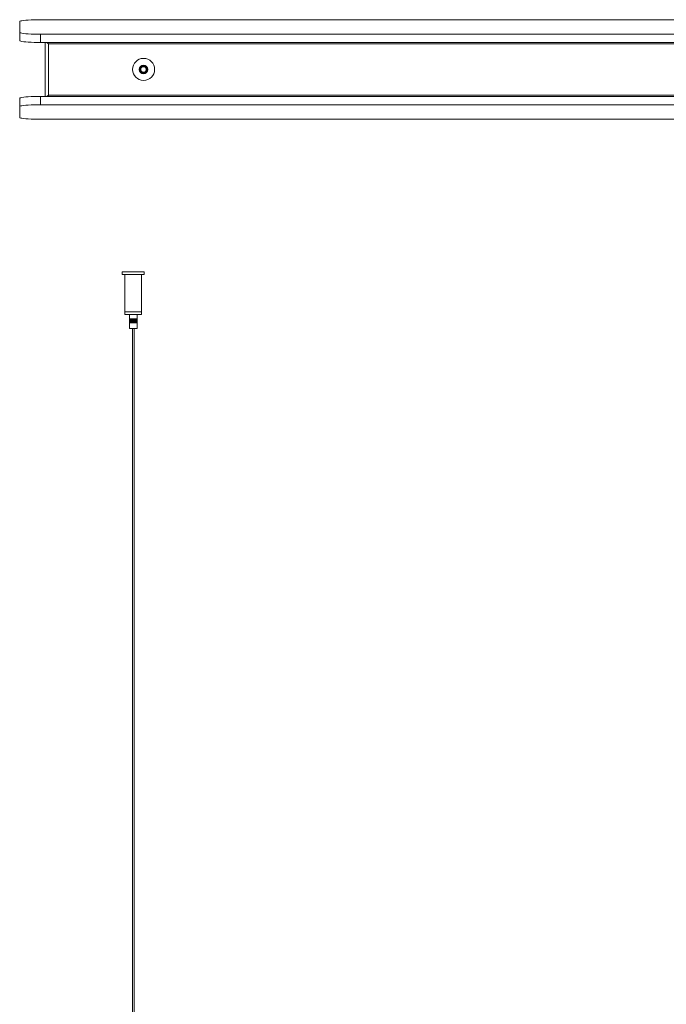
# Model space of a CAD drawing. Header units: millimetres. Extents: x -636 to 303, y -1387 to 40.
# Tile 2 of 3: x -628 to -163, y -673 to 36. Entities that reach past the tile are written whole.
import ezdxf

# ---------------------------------------------------------------- set-up
doc = ezdxf.new("R2010")
doc.units = ezdxf.units.MM

msp = doc.modelspace()

# ---------------------------------------------------------------- linework, layer by layer
at = {"color": 7, "linetype": 'Continuous', "lineweight": 15}
for p, q in [((-116.78, 35.86), (-613.25, 35.86)), ((-628.25, 34.55), (-628.25, 20.73)), ((-613.25, 25.4), (-129.95, 25.4)), ((-613.25, 19.42), (-613.25, 25.4)), ((-613.25, 19.42), (-134.02, 19.42)), ((-609.85, -19.42), (-609.85, 19.42)), ((-607.45, -18.53), (-607.45, 18.53)), ((-628.25, -34.55), (-628.25, -20.73)), ((-613.25, -19.42), (-134.01, -19.42)), ((-613.25, -25.4), (-613.25, -19.42)), ((-613.25, -25.4), (-129.95, -25.4)), ((-613.25, -35.86), (-116.77, -35.86)), ((-554.38, -145.73), (-554.38, -147.58)), ((-554.38, -145.73), (-538.48, -145.73)), ((-538.48, -147.58), (-554.38, -147.58)), ((-552.43, -147.58), (-552.43, -176.58)), ((-540.43, -176.58), (-540.43, -147.58)), ((-538.48, -147.58), (-538.48, -145.73)), ((-540.43, -174.58), (-552.43, -174.58)), ((-540.43, -176.58), (-552.43, -176.58)), ((-549.18, -176.58), (-549.18, -179.58)), ((-543.68, -179.58), (-543.68, -176.58)), ((-548.76, -179.58), (-549.22, -179.58)), ((-549.22, -179.58), (-549.22, -182.58)), ((-549.22, -179.58), (-549.22, -182.58)), ((-548.76, -182.58), (-549.22, -182.58)), ((-549.21, -179.58), (-549.21, -182.58)), ((-549.2, -179.58), (-549.2, -182.58)), ((-549.19, -179.58), (-549.19, -182.58)), ((-549.18, -182.58), (-549.18, -186.58)), ((-549.17, -179.58), (-549.17, -182.58)), ((-549.15, -179.58), (-549.15, -182.58)), ((-549.13, -179.58), (-549.13, -182.58)), ((-549.1, -179.58), (-549.1, -182.58)), ((-549.07, -179.58), (-549.07, -182.58)), ((-549.04, -179.58), (-549.04, -182.58)), ((-549, -179.58), (-549, -182.58)), ((-548.96, -179.58), (-548.96, -182.58)), ((-548.91, -179.58), (-548.91, -182.58)), ((-548.87, -179.58), (-548.87, -182.58)), ((-548.82, -179.58), (-548.82, -182.58)), ((-548.76, -182.58), (-548.76, -179.58)), ((-548.76, -179.58), (-548.76, -182.58)), ((-548.71, -179.58), (-548.76, -179.58)), ((-548.71, -182.58), (-548.76, -182.58)), ((-548.71, -179.58), (-548.71, -182.58)), ((-548.71, -182.58), (-548.71, -179.58)), ((-548.71, -179.58), (-548.71, -182.58)), ((-548.65, -179.58), (-548.71, -179.58)), ((-548.65, -182.58), (-548.71, -182.58)), ((-548.65, -182.58), (-548.65, -179.58)), ((-548.65, -179.58), (-548.65, -182.58)), ((-548.65, -179.58), (-548.65, -182.58)), ((-548.59, -179.58), (-548.65, -179.58)), ((-548.59, -182.58), (-548.65, -182.58)), ((-548.59, -179.58), (-548.59, -182.58)), ((-548.59, -182.58), (-548.59, -179.58)), ((-548.53, -179.58), (-548.59, -179.58)), ((-548.53, -182.58), (-548.59, -182.58)), ((-548.58, -179.58), (-548.58, -182.58)), ((-548.53, -182.58), (-548.53, -179.58)), ((-548.53, -179.58), (-548.53, -182.58)), ((-548.47, -179.58), (-548.53, -179.58)), ((-548.47, -182.58), (-548.53, -182.58)), ((-548.52, -179.58), (-548.52, -182.58)), ((-548.47, -182.58), (-548.47, -179.58)), ((-548.46, -179.58), (-548.46, -182.58)), ((-548.4, -179.58), (-548.46, -179.58)), ((-548.4, -182.58), (-548.46, -182.58)), ((-548.45, -179.58), (-548.45, -182.58)), ((-548.4, -182.58), (-548.4, -179.58)), ((-548.39, -179.58), (-548.39, -182.58)), ((-548.33, -179.58), (-548.39, -179.58)), ((-548.33, -182.58), (-548.39, -182.58)), ((-548.38, -179.58), (-548.38, -182.58)), ((-548.33, -182.58), (-548.33, -179.58)), ((-548.32, -179.58), (-548.32, -182.58)), ((-548.25, -179.58), (-548.32, -179.58)), ((-548.25, -182.58), (-548.32, -182.58)), ((-548.31, -179.58), (-548.31, -182.58)), ((-548.25, -182.58), (-548.25, -179.58)), ((-548.25, -179.58), (-548.25, -182.58)), ((-548.18, -179.58), (-548.25, -179.58)), ((-548.18, -182.58), (-548.25, -182.58)), ((-548.23, -179.58), (-548.23, -182.58)), ((-548.18, -182.58), (-548.18, -179.58)), ((-548.17, -179.58), (-548.17, -182.58)), ((-548.1, -179.58), (-548.17, -179.58)), ((-548.1, -182.58), (-548.17, -182.58)), ((-548.15, -179.58), (-548.15, -182.58)), ((-548.1, -182.58), (-548.1, -179.58)), ((-548.1, -179.58), (-548.1, -182.58)), ((-548.02, -179.58), (-548.1, -179.58)), ((-548.02, -182.58), (-548.1, -182.58)), ((-548.07, -179.58), (-548.07, -182.58)), ((-548.02, -179.58), (-548.02, -182.58)), ((-548.02, -182.58), (-548.02, -179.58)), ((-547.94, -179.58), (-548.02, -179.58)), ((-547.94, -182.58), (-548.02, -182.58)), ((-547.99, -179.58), (-547.99, -182.58)), ((-547.94, -182.58), (-547.94, -179.58)), ((-547.93, -179.58), (-547.93, -182.58)), ((-547.85, -179.58), (-547.93, -179.58)), ((-547.85, -182.58), (-547.93, -182.58)), ((-547.91, -179.58), (-547.91, -182.58)), ((-547.85, -179.58), (-547.85, -182.58)), ((-547.85, -182.58), (-547.85, -179.58)), ((-547.77, -179.58), (-547.85, -179.58)), ((-547.77, -182.58), (-547.85, -182.58)), ((-547.82, -179.58), (-547.82, -182.58)), ((-547.77, -182.58), (-547.77, -179.58)), ((-547.76, -179.58), (-547.76, -182.58)), ((-547.68, -179.58), (-547.76, -179.58)), ((-547.68, -182.58), (-547.76, -182.58)), ((-547.73, -179.58), (-547.73, -182.58)), ((-547.68, -179.58), (-547.68, -182.58)), ((-547.68, -182.58), (-547.68, -179.58)), ((-547.59, -179.58), (-547.68, -179.58)), ((-547.59, -182.58), (-547.68, -182.58)), ((-547.64, -179.58), (-547.64, -182.58)), ((-547.59, -182.58), (-547.59, -179.58)), ((-547.59, -179.58), (-547.59, -182.58)), ((-547.5, -179.58), (-547.59, -179.58)), ((-547.5, -182.58), (-547.59, -182.58)), ((-547.55, -179.58), (-547.55, -182.58)), ((-547.5, -179.58), (-547.5, -182.58)), ((-547.5, -182.58), (-547.5, -179.58)), ((-547.41, -179.58), (-547.5, -179.58)), ((-547.41, -182.58), (-547.5, -182.58)), ((-547.46, -179.58), (-547.46, -182.58)), ((-547.41, -182.58), (-547.41, -179.58)), ((-547.4, -179.58), (-547.4, -182.58)), ((-547.32, -179.58), (-547.4, -179.58)), ((-547.32, -182.58), (-547.4, -182.58)), ((-547.36, -179.58), (-547.36, -182.58)), ((-547.32, -182.58), (-547.32, -179.58)), ((-547.31, -179.58), (-547.31, -182.58)), ((-547.22, -179.58), (-547.31, -179.58)), ((-547.22, -182.58), (-547.31, -182.58)), ((-547.27, -179.58), (-547.27, -182.58)), ((-547.22, -182.58), (-547.22, -179.58)), ((-547.21, -179.58), (-547.21, -182.58)), ((-547.13, -179.58), (-547.21, -179.58)), ((-547.13, -182.58), (-547.21, -182.58)), ((-547.17, -179.58), (-547.17, -182.58)), ((-547.13, -182.58), (-547.13, -179.58)), ((-547.12, -179.58), (-547.12, -182.58)), ((-547.12, -179.58), (-547.03, -179.58)), ((-547.03, -182.58), (-547.12, -182.58)), ((-547.07, -179.58), (-547.07, -182.58)), ((-547.03, -182.58), (-547.03, -179.58)), ((-547.02, -179.58), (-547.02, -182.58)), ((-547.02, -179.58), (-546.93, -179.58)), ((-546.93, -182.58), (-547.02, -182.58)), ((-546.98, -179.58), (-546.98, -182.58)), ((-546.93, -179.58), (-546.83, -179.58)), ((-546.93, -179.58), (-546.93, -182.58)), ((-546.93, -182.58), (-546.93, -179.58)), ((-546.83, -182.58), (-546.93, -182.58)), ((-546.88, -179.58), (-546.88, -182.58)), ((-546.83, -179.58), (-546.74, -179.58)), ((-546.83, -179.58), (-546.83, -182.58)), ((-546.83, -182.58), (-546.83, -179.58)), ((-546.74, -182.58), (-546.83, -182.58)), ((-546.78, -179.58), (-546.78, -182.58)), ((-546.74, -182.58), (-546.74, -179.58)), ((-546.73, -179.58), (-546.64, -179.58)), ((-546.73, -179.58), (-546.73, -182.58)), ((-546.64, -182.58), (-546.73, -182.58)), ((-546.68, -179.58), (-546.68, -182.58)), ((-546.64, -182.58), (-546.64, -179.58)), ((-546.63, -179.58), (-546.54, -179.58)), ((-546.63, -179.58), (-546.63, -182.58)), ((-546.54, -182.58), (-546.63, -182.58)), ((-546.58, -179.58), (-546.58, -182.58)), ((-546.54, -182.58), (-546.54, -179.58)), ((-546.53, -179.58), (-546.44, -179.58)), ((-546.53, -179.58), (-546.53, -182.58)), ((-546.44, -182.58), (-546.53, -182.58)), ((-546.48, -179.58), (-546.48, -182.58)), ((-546.44, -182.58), (-546.44, -179.58)), ((-546.43, -179.58), (-546.34, -179.58)), ((-546.43, -179.58), (-546.43, -182.58)), ((-546.34, -182.58), (-546.43, -182.58)), ((-546.37, -179.58), (-546.37, -182.58)), ((-546.34, -182.58), (-546.34, -179.58)), ((-546.33, -179.58), (-546.24, -179.58)), ((-546.33, -179.58), (-546.33, -182.58)), ((-546.24, -182.58), (-546.33, -182.58)), ((-546.27, -179.58), (-546.27, -182.58)), ((-546.24, -182.58), (-546.24, -179.58)), ((-546.23, -179.58), (-546.14, -179.58)), ((-546.23, -179.58), (-546.23, -182.58)), ((-546.14, -182.58), (-546.23, -182.58)), ((-546.17, -179.58), (-546.17, -182.58)), ((-546.14, -182.58), (-546.14, -179.58)), ((-546.13, -179.58), (-546.04, -179.58)), ((-546.13, -179.58), (-546.13, -182.58)), ((-546.04, -182.58), (-546.13, -182.58)), ((-546.07, -179.58), (-546.07, -182.58)), ((-546.04, -182.58), (-546.04, -179.58)), ((-546.04, -179.58), (-545.94, -179.58)), ((-546.04, -179.58), (-546.04, -182.58)), ((-545.94, -182.58), (-546.04, -182.58)), ((-545.97, -179.58), (-545.97, -182.58)), ((-545.94, -182.58), (-545.94, -179.58)), ((-545.94, -179.58), (-545.94, -182.58)), ((-545.94, -179.58), (-545.85, -179.58)), ((-545.85, -182.58), (-545.94, -182.58)), ((-545.87, -179.58), (-545.87, -182.58)), ((-545.85, -182.58), (-545.85, -179.58)), ((-545.84, -179.58), (-545.84, -182.58)), ((-545.84, -179.58), (-545.75, -179.58)), ((-545.75, -182.58), (-545.84, -182.58)), ((-545.78, -179.58), (-545.78, -182.58)), ((-545.75, -182.58), (-545.75, -179.58)), ((-545.74, -179.58), (-545.74, -182.58)), ((-545.74, -179.58), (-545.65, -179.58)), ((-545.65, -182.58), (-545.74, -182.58)), ((-545.59, -182.51), (-545.71, -182.51)), ((-545.68, -179.58), (-545.68, -182.58)), ((-545.65, -182.58), (-545.65, -179.58)), ((-545.65, -179.58), (-545.65, -182.58)), ((-545.65, -179.58), (-545.56, -179.58)), ((-545.56, -182.58), (-545.65, -182.58)), ((-545.58, -179.58), (-545.58, -182.58)), ((-545.56, -182.58), (-545.56, -179.58)), ((-545.55, -179.58), (-545.55, -182.58)), ((-545.55, -179.58), (-545.47, -179.58)), ((-545.47, -182.58), (-545.55, -182.58)), ((-545.49, -179.58), (-545.49, -182.58)), ((-545.47, -182.58), (-545.47, -179.58)), ((-545.46, -179.58), (-545.46, -182.58)), ((-545.46, -179.58), (-545.37, -179.58)), ((-545.37, -182.58), (-545.46, -182.58)), ((-545.39, -179.58), (-545.39, -182.58)), ((-545.37, -179.58), (-545.37, -182.58)), ((-545.37, -182.58), (-545.37, -179.58)), ((-545.37, -179.58), (-545.28, -179.58)), ((-545.28, -182.58), (-545.37, -182.58)), ((-545.3, -179.58), (-545.3, -182.58)), ((-545.28, -182.58), (-545.28, -179.58)), ((-545.28, -179.58), (-545.28, -182.58)), ((-545.28, -179.58), (-545.19, -179.58)), ((-545.19, -182.58), (-545.28, -182.58)), ((-545.21, -179.58), (-545.21, -182.58)), ((-545.19, -179.58), (-545.19, -182.58)), ((-545.19, -182.58), (-545.19, -179.58)), ((-545.19, -179.58), (-545.1, -179.58)), ((-545.1, -182.58), (-545.19, -182.58)), ((-545.12, -179.58), (-545.12, -182.58)), ((-545.1, -182.58), (-545.1, -179.58)), ((-545.1, -179.58), (-545.1, -182.58)), ((-545.1, -179.58), (-545.02, -179.58)), ((-545.02, -182.58), (-545.1, -182.58)), ((-545.03, -179.58), (-545.03, -182.58)), ((-545.02, -182.58), (-545.02, -179.58)), ((-545.01, -179.58), (-545.01, -182.58)), ((-545.01, -179.58), (-544.93, -179.58)), ((-544.93, -182.58), (-545.01, -182.58)), ((-544.94, -179.58), (-544.94, -182.58)), ((-544.93, -182.58), (-544.93, -179.58)), ((-544.93, -179.58), (-544.93, -182.58)), ((-544.93, -179.58), (-544.85, -179.58)), ((-544.85, -182.58), (-544.93, -182.58)), ((-544.86, -179.58), (-544.86, -182.58)), ((-544.85, -179.58), (-544.85, -182.58)), ((-544.85, -182.58), (-544.85, -179.58)), ((-544.85, -179.58), (-544.77, -179.58)), ((-544.77, -182.58), (-544.85, -182.58)), ((-544.78, -179.58), (-544.78, -182.58)), ((-544.77, -182.58), (-544.77, -179.58)), ((-544.77, -179.58), (-544.77, -182.58)), ((-544.77, -179.58), (-544.69, -179.58)), ((-544.69, -182.58), (-544.77, -182.58)), ((-544.7, -179.58), (-544.7, -182.58)), ((-544.69, -179.58), (-544.69, -182.58)), ((-544.69, -182.58), (-544.69, -179.58)), ((-544.69, -179.58), (-544.62, -179.58)), ((-544.62, -182.58), (-544.69, -182.58)), ((-544.62, -182.58), (-544.62, -179.58)), ((-544.62, -179.58), (-544.62, -182.58)), ((-544.61, -179.58), (-544.61, -182.58)), ((-544.61, -179.58), (-544.54, -179.58)), ((-544.54, -182.58), (-544.61, -182.58)), ((-544.54, -179.58), (-544.54, -182.58)), ((-544.54, -182.58), (-544.54, -179.58)), ((-544.54, -179.58), (-544.54, -182.58)), ((-544.54, -179.58), (-544.47, -179.58)), ((-544.47, -182.58), (-544.54, -182.58)), ((-544.47, -179.58), (-544.47, -182.58)), ((-544.47, -179.58), (-544.47, -182.58)), ((-544.47, -179.58), (-544.4, -179.58)), ((-544.4, -182.58), (-544.47, -182.58)), ((-544.4, -179.58), (-544.4, -182.58)), ((-544.4, -179.58), (-544.4, -182.58)), ((-544.4, -179.58), (-543.64, -179.58)), ((-543.64, -182.58), (-544.4, -182.58)), ((-544.33, -179.58), (-544.33, -182.58)), ((-544.27, -179.58), (-544.27, -182.58)), ((-544.21, -179.58), (-544.21, -182.58)), ((-544.15, -179.58), (-544.15, -182.58)), ((-544.09, -179.58), (-544.09, -182.58)), ((-544.04, -179.58), (-544.04, -182.58)), ((-543.99, -179.58), (-543.99, -182.58)), ((-543.94, -179.58), (-543.94, -182.58)), ((-543.9, -179.58), (-543.9, -182.58)), ((-543.86, -179.58), (-543.86, -182.58)), ((-543.82, -179.58), (-543.82, -182.58)), ((-543.79, -182.58), (-543.79, -179.58)), ((-543.75, -179.58), (-543.75, -182.58)), ((-543.73, -182.58), (-543.73, -179.58)), ((-543.7, -179.58), (-543.7, -182.58)), ((-543.69, -179.58), (-543.69, -182.58)), ((-543.68, -186.58), (-543.68, -182.58)), ((-543.67, -179.58), (-543.67, -182.58)), ((-543.66, -179.58), (-543.66, -182.58)), ((-543.65, -179.58), (-543.65, -182.58)), ((-543.64, -179.58), (-543.64, -182.58)), ((-543.64, -179.58), (-543.64, -182.58)), ((-543.68, -186.58), (-549.18, -186.58)), ((-547.03, -186.58), (-547.03, -1136.22)), ((-545.83, -1136.22), (-545.83, -186.58))]:
    msp.add_line(p, q, dxfattribs=at)
at = {"color": 8, "linetype": 'Continuous', "lineweight": 15}
for p, q in [((-607.45, 18.53), (-134.49, 18.53)), ((-134.49, -18.53), (-607.45, -18.53))]:
    msp.add_line(p, q, dxfattribs=at)
at = {"color": 7, "linetype": 'Continuous', "lineweight": 15, "flags": 128}
for points in [[(-613.25, 35.86), (-615.59, 35.84), (-617.88, 35.79), (-620.06, 35.71), (-622.06, 35.61), (-623.85, 35.47), (-625.38, 35.32), (-626.61, 35.14), (-627.51, 34.95), (-628.06, 34.75), (-628.25, 34.55)], [(-628.25, 26.71), (-628.06, 26.5), (-627.51, 26.3), (-626.61, 26.11), (-625.38, 25.94), (-623.85, 25.78), (-622.06, 25.65), (-620.06, 25.54), (-617.88, 25.46), (-615.59, 25.41), (-613.25, 25.4)], [(-628.25, 20.73), (-628.06, 20.52), (-627.51, 20.32), (-626.61, 20.13), (-625.38, 19.96), (-623.85, 19.8), (-622.06, 19.67), (-620.06, 19.56), (-617.88, 19.48), (-615.59, 19.44), (-613.25, 19.42)], [(-607.45, 18.53), (-607.86, 19.16), (-608.07, 19.42)], [(-607.45, 18.53), (-607.77, 19.27), (-607.84, 19.42)], [(-539.35, -1.98), (-539.99, -1.76), (-540.52, -1.35), (-540.88, -0.79), (-541.04, -0.14), (-540.97, 0.53), (-540.69, 1.14), (-540.22, 1.62), (-539.91, 1.81), (-539.41, 1.97), (-538.74, 1.98), (-538.1, 1.76), (-537.57, 1.35), (-537.21, 0.79), (-537.05, 0.14), (-537.12, -0.53), (-537.4, -1.14), (-537.87, -1.62), (-538.19, -1.81), (-538.68, -1.97), (-539.35, -1.98), (-539.72, -1.88), (-539.72, -1.88)], [(-628.25, -20.73), (-628.06, -20.53), (-627.51, -20.33), (-626.61, -20.14), (-625.38, -19.96), (-623.85, -19.81), (-622.06, -19.67), (-620.06, -19.57), (-617.88, -19.49), (-615.59, -19.44), (-613.25, -19.42)], [(-607.45, -18.53), (-608.16, -19.24), (-608.35, -19.42)], [(-608.06, -19.42), (-607.73, -18.97), (-607.45, -18.53)], [(-607.84, -19.42), (-607.52, -18.7), (-607.45, -18.53)], [(-628.25, -26.71), (-628.06, -26.5), (-627.51, -26.3), (-626.61, -26.11), (-625.38, -25.94), (-623.85, -25.78), (-622.06, -25.65), (-620.06, -25.54), (-617.88, -25.46), (-615.59, -25.42), (-613.25, -25.4)], [(-628.25, -34.55), (-628.06, -34.76), (-627.51, -34.96), (-626.61, -35.15), (-625.38, -35.32), (-623.85, -35.48), (-622.06, -35.61), (-620.06, -35.72), (-617.88, -35.79), (-615.59, -35.84), (-613.25, -35.86)]]:
    msp.add_lwpolyline(points, dxfattribs=at)
at = {"color": 7, "linetype": 'Continuous', "lineweight": 15}
for radius in [7.95, 3.08, 2.57]:
    msp.add_circle((-539.05, 0), radius, dxfattribs=at)
for centre, radius, start, end in [((-562.38, 89.13), 83.75, 236.33962, 237.45044), ((-585.19, 42.08), 32.4, 224.37962, 226.61698), ((-539.05, 0), 2, 106.54866, 290.2999), ((-538.89, -0.05), 2.09, 28.94204, 110.21031), ((-538.99, 0.13), 2.1, 287.67874, 23.47512), ((-474.66, -222.41), 243.31, 123.07515, 123.45688)]:
    msp.add_arc(centre, radius, start, end, dxfattribs=at)

doc.saveas('drawing.dxf')
